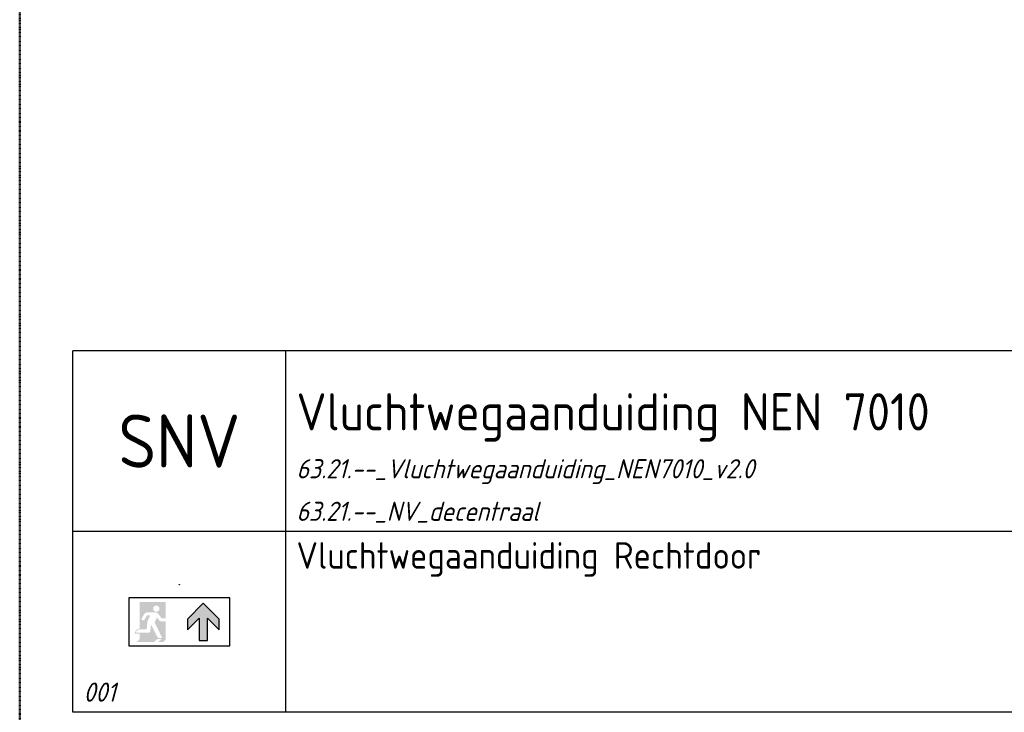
# Model space of a CAD drawing. Header units: millimetres. Extents: x 0 to 160900, y 0 to 84100.
# Tile 7 of 26: x 40500 to 49750, y 60750 to 67262. Entities that reach past the tile are written whole.
import ezdxf
from ezdxf.enums import TextEntityAlignment as Align

# ---------------------------------------------------------------- set-up
doc = ezdxf.new("R2010")
doc.units = ezdxf.units.MM
doc.header["$PDMODE"] = 35
doc.header["$PDSIZE"] = 1
doc.linetypes.add('RVB_ALG_1xLong_1xDot', pattern=[12, 6, -3, 0, -3])
doc.layers.add('63.21.--_NV_decentraal', color=3, linetype='Continuous')
doc.layers.add('RVB_ALG_RENVOOI', color=2, linetype='Continuous')
doc.layers.add('RVB_ALG_TEKENBLAD_POINTS', color=200, linetype='Continuous', plot=False, transparency=0.5)
doc.styles.add('RVB_TXT', font='isocp.shx')

# ---------------------------------------------------------------- blocks, each defined once
blk = doc.blocks.new('*U55')
at = {"linetype": 'Continuous', "transparency": 16777216}
h = blk.add_hatch(color=1, dxfattribs=at)
edge = h.paths.add_edge_path(flags=16)
edge.add_arc((-2.16634799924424, -2.253767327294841), 0.2922329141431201, 270.073650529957, 360.0524127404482)
edge.add_arc((-2.166549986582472, -2.25343421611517), 0.2924347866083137, 359.9871111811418, 449.8868255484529)
edge.add_arc((-2.166347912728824, -2.253767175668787), 0.292767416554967, 449.9265008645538, 539.9477126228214)
edge.add_arc((-2.166549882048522, -2.253435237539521), 0.2925653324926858, 180.0126830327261, 270.1131034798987)
edge = h.paths.add_edge_path()
edge.add_line((-3.738400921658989, -5.13414285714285), (-3.738400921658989, -4.601857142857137))
edge.add_line((-3.738400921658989, -4.601857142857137), (-4.211543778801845, -4.604428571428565))
edge.add_arc((-1.525795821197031, -5.653437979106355), 2.883342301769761, 514.5075800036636, 518.6651931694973, ccw=False)
edge.add_arc((-3.057717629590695, -4.92853016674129), 1.188581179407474, 510.0212525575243, 514.2668424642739, ccw=False)
edge.add_arc((-3.728104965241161, -4.543614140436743), 0.4155529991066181, 502.4679528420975, 509.80617931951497, ccw=False)
edge.add_arc((-3.94697668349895, -4.378483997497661), 0.1414069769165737, 495.00334332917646, 501.5005478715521, ccw=False)
edge.add_arc((-3.706706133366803, -4.614047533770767), 0.4778841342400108, 474.2909842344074, 495.4000454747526, ccw=False)
edge.add_arc((-3.737182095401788, -4.563047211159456), 0.41891720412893, 449.55122556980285, 473.3611987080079, ccw=False)
edge.add_line((-3.733900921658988, -4.144142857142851), (-3.733900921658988, -1.61192857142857))
edge.add_line((-3.733900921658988, -1.611928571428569), (-1.274329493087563, -1.61192857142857))
edge.add_line((-1.274329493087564, -1.61192857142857), (-1.274329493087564, -3.153499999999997))
edge.add_line((-1.274329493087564, -3.153499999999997), (-1.665186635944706, -3.153499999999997))
edge.add_arc((27.55412483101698, 20.05443737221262), 37.31456176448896, 218.0184703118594, 218.4589597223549, ccw=False)
edge.add_arc((6.156715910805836, 3.349328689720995), 10.16850297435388, 217.0009029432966, 218.1227453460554, ccw=False)
edge.add_arc((-2.446408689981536, -3.128178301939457), 0.6005355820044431, 396.5723038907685, 402.9254655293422)
edge.add_arc((-2.262268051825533, -2.958357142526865), 0.3500459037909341, 403.0987093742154, 418.7360844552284)
edge.add_arc((-2.230493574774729, -2.917215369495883), 0.29844468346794, 419.8512932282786, 437.501915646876)
edge.add_arc((-2.269665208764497, -3.067213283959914), 0.4534020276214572, 436.7711316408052, 443.7322608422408)
edge.add_arc((-2.309558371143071, -3.411015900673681), 0.7995077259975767, 443.5803205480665, 450.7207303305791)
edge.add_line((-2.319615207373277, -2.611571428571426), (-2.917472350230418, -2.611571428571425))
edge.add_arc((-2.944476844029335, -4.397432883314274), 1.786065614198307, 449.1336810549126, 451.9552410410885)
edge.add_arc((-2.980160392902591, -3.361347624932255), 0.7493661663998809, 451.9313232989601, 457.5710687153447)
edge.add_arc((-3.020781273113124, -3.043807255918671), 0.4292448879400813, 457.7807735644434, 468.4573312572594)
edge.add_arc((-3.071594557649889, -2.881838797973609), 0.2595390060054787, 469.1371796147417, 487.0506903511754)
edge.add_arc((-3.104837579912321, -2.831258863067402), 0.1991804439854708, 488.1853273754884, 505.8933609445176)
edge.add_line((-3.269758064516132, -2.719571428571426), (-3.527543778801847, -3.148999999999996))
edge.add_line((-3.527543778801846, -3.148999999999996), (-3.527543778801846, -3.148357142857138))
edge.add_arc((-3.408734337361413, -3.224859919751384), 0.1413094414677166, 507.2220452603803, 539.99887407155)
edge.add_arc((-3.410687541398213, -3.225000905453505), 0.1393563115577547, 539.9408925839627, 630.0591074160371)
edge.add_arc((-3.411684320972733, -3.224013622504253), 0.1403481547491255, 270.465620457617, 324.9713827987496)
edge.add_arc((-29.70955337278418, 13.06278801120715), 31.07291764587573, 328.2145233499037, 328.6887025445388)
edge.add_arc((-10.55061516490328, 1.422821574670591), 8.655218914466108, 328.6093792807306, 329.5183147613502)
edge.add_arc((-3.641147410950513, -2.632390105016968), 0.6437212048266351, 328.6130394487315, 333.7032760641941)
edge.add_arc((-3.009378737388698, -2.935932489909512), 0.05766624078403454, 453.21736873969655, 521.4336722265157, ccw=False)
edge.add_line((-3.012615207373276, -2.87835714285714), (-2.717543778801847, -2.87835714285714))
edge.add_line((-2.717543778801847, -2.87835714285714), (-2.953472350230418, -3.345071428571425))
edge.add_arc((-2.515282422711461, -3.552920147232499), 0.4849860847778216, 514.6233882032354, 522.0566269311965)
edge.add_arc((-2.25440252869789, -3.640736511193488), 0.7602379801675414, 521.8174129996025, 527.3181264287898)
edge.add_arc((-1.864530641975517, -3.734271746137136), 1.161146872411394, 527.038747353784, 531.5691074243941)
edge.add_arc((-1.260879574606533, -3.826899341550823), 1.771858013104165, 531.4681700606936, 536.9904142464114)
edge.add_arc((-0.9425990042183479, -3.855454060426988), 2.091232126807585, 536.6669878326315, 540.0717109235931)
edge.add_line((-3.033829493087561, -3.858071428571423), (-3.062115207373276, -4.149928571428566))
edge.add_arc((-3.125606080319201, -4.150707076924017), 0.06349564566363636, 340.4270280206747, 360.7025079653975, ccw=False)
edge.add_arc((-3.100363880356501, -4.15848130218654), 0.03712487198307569, 272.47907075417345, 338.6807607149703, ccw=False)
edge.add_line((-3.098758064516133, -4.195571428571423), (-3.557758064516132, -4.195571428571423))
edge.add_arc((-3.561317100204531, -5.553586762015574), 1.358019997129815, 449.8498417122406, 456.3614731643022)
edge.add_arc((-3.62132325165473, -4.961630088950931), 0.7630827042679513, 456.8084210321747, 464.7601747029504)
edge.add_arc((-3.69528499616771, -4.668260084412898), 0.4605614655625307, 465.1609951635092, 479.0674646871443)
edge.add_arc((-3.750556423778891, -4.557079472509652), 0.3365795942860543, 480.0388403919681, 494.9803138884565)
edge.add_arc((-3.792645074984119, -4.514550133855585), 0.2767456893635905, 495.0405721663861, 509.9473573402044)
edge.add_arc((-3.641690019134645, -4.609006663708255), 0.4547523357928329, 509.171124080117, 520.0018113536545)
edge.add_arc((-3.533498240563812, -4.655275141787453), 0.5722805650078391, 519.3532214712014, 526.8123305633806)
edge.add_line((-4.090686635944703, -4.524714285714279), (-2.947043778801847, -4.52471428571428))
edge.add_arc((-2.945762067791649, -4.160861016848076), 0.3638555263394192, 269.7981704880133, 282.2100384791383)
edge.add_arc((-2.920593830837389, -4.287480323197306), 0.2347876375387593, 282.7421780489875, 301.9104655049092)
edge.add_arc((-2.884788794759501, -4.351755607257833), 0.1613393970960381, 303.18244777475, 337.3754386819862)
edge.add_arc((-2.859327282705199, -4.36622266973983), 0.1323197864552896, 338.9166807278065, 351.4665651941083)
edge.add_line((-2.728472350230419, -4.385857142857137), (-2.702758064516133, -4.126142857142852))
edge.add_line((-2.702758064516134, -4.126142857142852), (-2.66547235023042, -3.751999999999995))
edge.add_line((-2.66547235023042, -3.751999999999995), (-2.66547235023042, -3.745571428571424))
edge.add_arc((220.548859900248, 110.3759432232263), 250.6957483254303, 207.0790379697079, 207.2520711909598)
edge.add_arc((57.48840260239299, 26.35459902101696), 67.26102981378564, 207.2276622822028, 207.5567690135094)
edge.add_arc((3.009513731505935, -2.104758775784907), 5.796603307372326, 207.2868465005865, 208.8901854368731)
edge.add_arc((-1.832102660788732, -4.773082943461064), 0.2684009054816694, 209.508791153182, 224.2523951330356)
edge.add_arc((-1.898554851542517, -4.833238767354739), 0.1788551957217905, 225.3043837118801, 271.8573103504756)
edge.add_line((-1.892758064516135, -5.011999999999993), (-1.611186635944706, -5.011999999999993))
edge.add_line((-1.611186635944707, -5.011999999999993), (-2.32347235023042, -3.559142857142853))
edge.add_line((-2.32347235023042, -3.559142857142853), (-2.100400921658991, -3.078928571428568))
edge.add_arc((6.555910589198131, 3.387090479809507), 10.80468099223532, 216.7586876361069, 218.2437734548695)
edge.add_arc((0.002932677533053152, -1.770307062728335), 2.465609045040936, 218.3788124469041, 220.0564029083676)
edge.add_arc((-1.351981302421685, -2.910407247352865), 0.6948412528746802, 219.9984904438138, 222.7105168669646)
edge.add_arc((-1.722347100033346, -3.243610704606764), 0.1967935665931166, 224.5690862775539, 241.8159457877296)
edge.add_arc((-1.753229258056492, -3.294256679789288), 0.1376062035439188, 243.1902155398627, 270.523352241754)
edge.add_line((-1.751972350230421, -3.431857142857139), (-1.273686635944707, -3.431857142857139))
edge.add_line((-1.273686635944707, -3.431857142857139), (-1.273686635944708, -5.130928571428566))
edge.add_line((-1.273686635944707, -5.130928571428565), (-1.532758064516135, -5.389999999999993))
edge.add_line((-1.532758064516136, -5.389999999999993), (-1.985329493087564, -5.389999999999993))
edge.add_line((-1.985329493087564, -5.389999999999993), (-1.672258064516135, -5.092357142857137))
edge.add_line((-1.672258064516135, -5.092357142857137), (-1.978258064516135, -5.092357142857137))
edge.add_arc((-1.977389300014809, -5.165288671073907), 0.07293670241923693, 450.6824782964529, 460.7957186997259)
edge.add_arc((-1.969811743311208, -5.20781714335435), 0.116132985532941, 460.5379472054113, 467.2726166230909)
edge.add_arc((-1.950813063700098, -5.266774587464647), 0.1780738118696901, 467.4773597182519, 473.0355646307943)
edge.add_arc((-1.901586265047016, -5.382672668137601), 0.3039929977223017, 473.0262083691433, 481.6833768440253)
edge.add_arc((-1.767470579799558, -5.610572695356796), 0.5683957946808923, 481.1217777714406, 487.56883122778)
edge.add_arc((-1.552551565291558, -5.895985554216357), 0.9256665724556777, 487.3416189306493, 495.4536038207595)
edge.add_arc((-6.04874776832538, -1.40457685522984), 5.429560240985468, 312.77525848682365, 314.95839083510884, ccw=False)
edge.add_line((-2.361400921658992, -5.389999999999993), (-3.994900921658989, -5.389999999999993))
edge.add_line((-3.994900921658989, -5.389999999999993), (-3.73840092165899, -5.13414285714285))
h = blk.add_hatch(color=1, dxfattribs=at)
h.dxf.hatch_style = 1
h.paths.add_polyline_path([(2.249999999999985, -1.750000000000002), (0.7499999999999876, -3.250000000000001), (0.7499999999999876, -4.250000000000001), (1.849999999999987, -3.150000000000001), (1.849999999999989, -5.25), (2.649999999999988, -5.25), (2.649999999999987, -3.149999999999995), (3.749999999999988, -4.249999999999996), (3.749999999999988, -3.249999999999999)])
at = {"color": 0, "linetype": 'Continuous', "lineweight": -2, "transparency": 16777216}
blk.add_lwpolyline([(4.73225806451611, -1.250000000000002), (-4.732258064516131, -1.249999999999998), (-4.732258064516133, -5.749999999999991), (4.732258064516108, -5.749999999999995)], close=True, dxfattribs=at)
at = {"color": 1, "linetype": 'Continuous', "lineweight": -2, "transparency": 16777216}
blk.add_lwpolyline([(2.249999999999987, -1.750000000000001), (0.7499999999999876, -3.250000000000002), (0.7499999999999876, -4.250000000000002), (1.849999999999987, -3.150000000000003), (1.849999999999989, -5.250000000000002), (2.649999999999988, -5.250000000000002), (2.649999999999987, -3.149999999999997), (3.749999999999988, -4.249999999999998), (3.749999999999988, -3.250000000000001)], close=True, dxfattribs=at)
at = {"layer": 'RVB_ALG_TEKENBLAD_POINTS', "transparency": 16777216}
blk.add_point((0, 0), dxfattribs=at)
at = {"color": 2, "linetype": 'Continuous', "lineweight": -2, "transparency": 16777216, "style": 'RVB_TXT'}
blk.add_attdef('E_CODE', text='', height=2.5, dxfattribs=at).set_placement((9, 5.999999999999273), align=Align.MIDDLE_CENTER)
at = {"color": 1, "linetype": 'Continuous', "lineweight": -2, "transparency": 16777216, "style": 'RVB_TXT'}
for tag, p in [('E_VOLGNR', (9.000000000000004, 3.000000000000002)), ('E_VRD', (8.999999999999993, 2.220446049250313e-15)), ('E_GRP', (8.999999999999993, -2.999999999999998))]:
    blk.add_attdef(tag, text='', height=1.8, dxfattribs=at).set_placement(p, align=Align.MIDDLE_CENTER)
blk = doc.blocks.new('*U75')
at = {"layer": 'RVB_ALG_RENVOOI', "linetype": 'Continuous', "transparency": 16777216}
for p, q in [((-7.673861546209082e-11, 3.552713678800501e-12), (-7.673861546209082e-11, 1700.000000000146)), ((9999.999999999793, 1700.000000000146), (0, 1700.000000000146)), ((1999.999999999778, 3.552713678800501e-12), (1999.999999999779, 1700.000000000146)), ((9999.999999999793, 7.105427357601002e-13), (0, 7.105427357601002e-13))]:
    blk.add_line(p, q, dxfattribs=at)
at = {"layer": 'RVB_ALG_RENVOOI', "color": 3, "linetype": 'Continuous', "lineweight": 35, "transparency": 16777216, "style": 'RVB_TXT'}
for tag, p in [('E_TITEL_NL', (2099.999999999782, 950.0000000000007)), ('E_TITEL_EN', (10099.99999999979, 950.0000000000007))]:
    blk.add_attdef(tag, p, '', height=350, dxfattribs=at)
at = {"layer": 'RVB_ALG_RENVOOI', "color": 4, "linetype": 'Continuous', "lineweight": 50, "transparency": 16777216, "style": 'RVB_TXT'}
blk.add_attdef('E_ICODE', text='', height=500, dxfattribs=at).set_placement((999.999999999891, 850.0000000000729), align=Align.MIDDLE_CENTER)
at = {"layer": 'RVB_ALG_RENVOOI', "color": 254, "linetype": 'Continuous', "lineweight": 18, "transparency": 16777216, "style": 'RVB_TXT', "oblique": 15}
for tag, p in [('E_BLOCK', (2099.999999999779, 500.0000000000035)), ('E_LAYER', (2100, 100.0000000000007))]:
    blk.add_attdef(tag, p, '', height=180, dxfattribs=at)
blk = doc.blocks.new('*U73')
at = {"layer": 'RVB_ALG_RENVOOI', "linetype": 'Continuous', "transparency": 16777216}
for p, q in [((-7.673861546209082e-11, 3.552713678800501e-12), (-7.673861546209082e-11, 1700.000000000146)), ((9999.999999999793, 1700.000000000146), (0, 1700.000000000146)), ((1999.999999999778, 3.552713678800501e-12), (1999.999999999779, 1700.000000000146)), ((9999.999999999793, 7.105427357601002e-13), (0, 7.105427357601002e-13))]:
    blk.add_line(p, q, dxfattribs=at)
at = {"layer": 'RVB_ALG_RENVOOI', "color": 2, "linetype": 'Continuous', "lineweight": 25, "transparency": 16777216, "style": 'RVB_TXT'}
for tag, p in [('E_OMS_NL_1', (2099.999999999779, 1350.000000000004)), ('E_OMS_EN_1', (10099.99999999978, 1350.000000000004)), ('E_OMS_NL_2', (2099.999999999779, 900.0000000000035)), ('E_OMS_EN_2', (10099.99999999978, 900.0000000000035))]:
    blk.add_attdef(tag, p, '', height=250, dxfattribs=at)
at = {"layer": 'RVB_ALG_RENVOOI', "color": 210, "linetype": 'Continuous', "lineweight": 18, "transparency": 16777216, "style": 'RVB_TXT', "oblique": 15}
for tag, p in [('E_OPM_NL_1', (2099.999999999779, 500.0000000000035)), ('E_OPM_EN_1', (10099.99999999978, 500.0000000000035)), ('E_OPM_NL_2', (2100, 100.0000000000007)), ('E_OPM_EN_2', (10100, 100.0000000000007))]:
    blk.add_attdef(tag, p, '', height=180, dxfattribs=at)
at = {"layer": 'RVB_ALG_RENVOOI', "color": 254, "linetype": 'Continuous', "lineweight": 18, "transparency": 16777216, "style": 'RVB_TXT', "oblique": 15}
blk.add_attdef('E_SYM_NR', (100.0000000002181, 100.0000000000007), '', height=180, dxfattribs=at)

msp = doc.modelspace()

# ---------------------------------------------------------------- linework, layer by layer
at = {"layer": 'RVB_ALG_RENVOOI', "color": 4, "linetype": 'RVB_ALG_1xLong_1xDot', "lineweight": 50, "transparency": 16777216, "flags": 128}
msp.add_lwpolyline([(40500.00000000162, 82850.00034678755), (40500.00000000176, 38650.00034678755)], dxfattribs=at)

# ---------------------------------------------------------------- block references
at = {"layer": '63.21.--_NV_decentraal', "transparency": 16777216, "xscale": 100, "yscale": 100, "zscale": 100}
msp.add_blockref('*U55', (42000.00000000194, 61950.00034678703), dxfattribs=at)
at = {"layer": 'RVB_ALG_RENVOOI'}
ref = msp.add_blockref('*U75', (41000.00000000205, 62450.00034678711), dxfattribs=at)
ref.add_attrib('E_TITEL_NL', 'Vluchtwegaanduiding NEN 7010', (43100.00000000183, 63400.00034678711), dxfattribs={"color": 3, "linetype": 'Continuous', "lineweight": 35, "transparency": 16777216, "height": 350, "style": 'RVB_TXT'})
ref.add_attrib('E_ICODE', 'SNV', dxfattribs={"color": 4, "linetype": 'Continuous', "lineweight": 50, "transparency": 16777216, "height": 500, "style": 'RVB_TXT'}).set_placement((42000.00000000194, 63300.00034678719), align=Align.MIDDLE_CENTER)
ref.add_attrib('E_BLOCK', '63.21.--_Vluchtwegaanduiding_NEN7010_v2.0', (43100.00000000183, 62950.00034678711), dxfattribs={"color": 254, "linetype": 'Continuous', "lineweight": 18, "transparency": 16777216, "height": 180, "style": 'RVB_TXT', "oblique": 15})
ref.add_attrib('E_LAYER', '63.21.--_NV_decentraal', (43100.00000000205, 62550.00034678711), dxfattribs={"color": 254, "linetype": 'Continuous', "lineweight": 18, "transparency": 16777216, "height": 180, "style": 'RVB_TXT', "oblique": 15})
ref = msp.add_blockref('*U73', (41000.00000000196, 60750.00034678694), dxfattribs=at)
ref.add_attrib('E_OMS_NL_1', 'Vluchtwegaanduiding Rechtdoor', (43100.00000000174, 62100.00034678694), dxfattribs={"color": 2, "linetype": 'Continuous', "lineweight": 25, "transparency": 16777216, "height": 250, "style": 'RVB_TXT'})
ref.add_attrib('E_SYM_NR', '001', (41100.00000000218, 60850.00034678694), dxfattribs={"color": 254, "linetype": 'Continuous', "lineweight": 18, "transparency": 16777216, "height": 180, "style": 'RVB_TXT', "oblique": 15})

doc.saveas('drawing.dxf')
